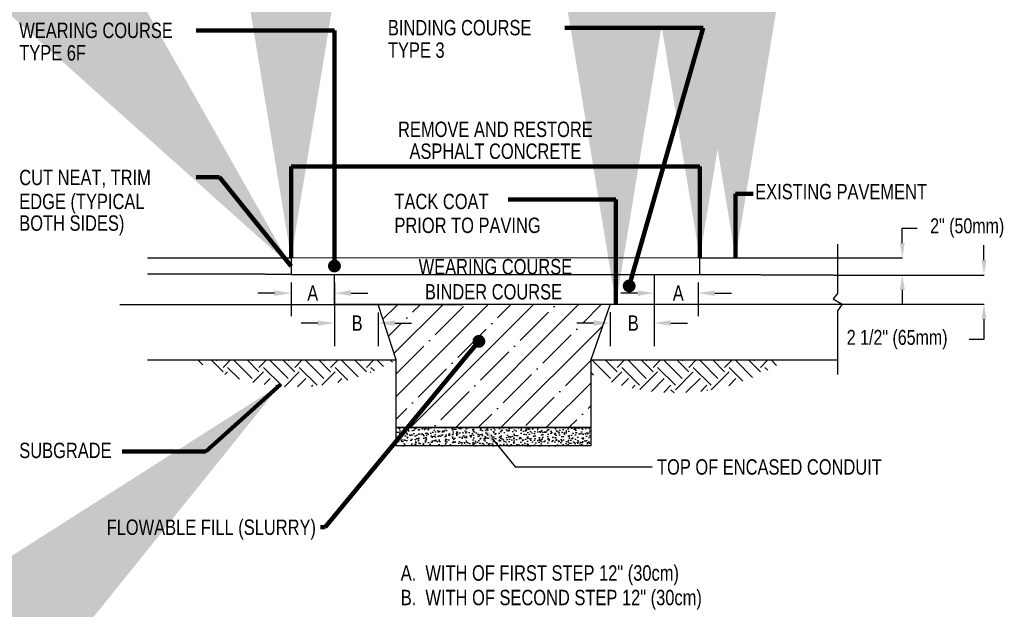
# Model space of a CAD drawing. Header units: inches. Extents: x 126 to 4421, y -327 to 2727.
# Tile 2 of 4: x 126 to 863, y 2285 to 2727. Entities that reach past the tile are written whole.
import ezdxf
from ezdxf import colors
from ezdxf.entities.mleader import LeaderData, LeaderLine
from ezdxf.enums import TextEntityAlignment as Align
from ezdxf.math import Vec2, Vec3

# ---------------------------------------------------------------- set-up
doc = ezdxf.new("R2010")
doc.units = ezdxf.units.IN
doc.header["$MEASUREMENT"] = 0
doc.linetypes.add('HIDDEN', pattern=[0.375, 0.25, -0.125])
doc.layers.add('DIMENSION', color=7, linetype='Continuous')
doc.styles.add('120', font='FSIMPLEX.SHX', dxfattribs={"width": 0.8, "height": 11.2})
doc.styles.get("Standard").update_dxf_attribs({"font": 'fsimplex.shx', "width": 0.8})
doc.dimstyles.get("Standard").update_dxf_attribs({"dimscale": 0, "dimtxt": 11.2, "dimasz": 11.2, "dimexe": 0.18, "dimexo": 0.0625, "dimgap": 0.09, "dimtad": 0, "dimtih": 1, "dimtoh": 1, "dimdec": 4, "dimzin": 0, "dimdsep": 46, "dimtxsty": '120', "dimcen": 0.09, "dimclre": 256, "dimclrt": 256, "dimadec": 0, "dimazin": 0, "dimtfac": 1, "dimtdec": 4, "dimtofl": 0, "dimtmove": 0, "dimatfit": 3, "dimfxl": 1, "dimtolj": 1, "dimtzin": 0, "dimarcsym": 0})

# ---------------------------------------------------------------- blocks, each defined once
blk = doc.blocks.new('*D1')
at = {"layer": 'Defpoints', "color": 0, "transparency": 16777216}
for p in [(738.53, 2548.08), (738.59, 2535.31), (787.02, 2535.31)]:
    blk.add_point(p, dxfattribs=at)
at = {"layer": 'DIMENSION', "color": 0, "lineweight": -2, "transparency": 16777216}
for p, q in [((787.02, 2559.28), (787.02, 2570.48)), ((787.02, 2570.48), (798.22, 2570.48)), ((787.02, 2524.11), (787.02, 2512.91))]:
    blk.add_line(p, q, dxfattribs=at)
at = {"layer": 'DIMENSION', "lineweight": -2, "transparency": 16777216}
for p, q in [((738.59, 2548.08), (787.2, 2548.08)), ((738.65, 2535.31), (787.2, 2535.31))]:
    blk.add_line(p, q, dxfattribs=at)
at = {"layer": 'DIMENSION', "color": 0, "transparency": 16777216}
for points in [[(785.16, 2559.28), (788.89, 2559.28), (787.02, 2548.08)], [(785.16, 2524.11), (788.89, 2524.11), (787.02, 2535.31)]]:
    blk.add_solid(points, dxfattribs=at)
at = {"layer": 'DIMENSION', "transparency": 16777216, "insert": (835.65, 2570.48), "char_height": 11.2, "attachment_point": 5, "style": '120'}
blk.add_mtext('\\A1;2" (50mm)', dxfattribs=at)
blk = doc.blocks.new('*D2')
at = {"layer": 'Defpoints', "color": 0, "transparency": 16777216}
for p in [(738.59, 2535.31), (741.86, 2513.41), (848.21, 2513.41)]:
    blk.add_point(p, dxfattribs=at)
at = {"layer": 'DIMENSION', "color": 0, "lineweight": -2, "transparency": 16777216}
for p, q in [((848.21, 2546.51), (848.21, 2557.71)), ((848.21, 2502.21), (848.21, 2486.92)), ((848.21, 2486.92), (837.01, 2486.92))]:
    blk.add_line(p, q, dxfattribs=at)
at = {"layer": 'DIMENSION', "lineweight": -2, "transparency": 16777216}
for p, q in [((738.65, 2535.31), (848.39, 2535.31)), ((741.93, 2513.41), (848.39, 2513.41))]:
    blk.add_line(p, q, dxfattribs=at)
at = {"layer": 'DIMENSION', "color": 0, "transparency": 16777216}
for points in [[(846.34, 2546.51), (850.07, 2546.51), (848.21, 2535.31)], [(846.34, 2502.21), (850.07, 2502.21), (848.21, 2513.41)]]:
    blk.add_solid(points, dxfattribs=at)
at = {"layer": 'DIMENSION', "transparency": 16777216, "insert": (783.16, 2486.92), "char_height": 11.2, "attachment_point": 5, "style": '120'}
blk.add_mtext('\\A1;2 1/2" (65mm)', dxfattribs=at)

msp = doc.modelspace()

# ---------------------------------------------------------------- hatches: boundary and pattern name
h = msp.add_hatch()
h.set_pattern_fill('ANSI35', color=256, scale=96)
h.paths.add_polyline_path([(553.63547, 2471.69166), (553.56846, 2420.98888), (407.9108, 2420.96899), (407.91668, 2471.69166), (394.23811, 2513.32942), (568.19247, 2513.37023)])
h = msp.add_hatch()
h.set_pattern_fill('EARTH', color=256, scale=75.913565, angle=45, style=0)
h.set_pattern_definition([(45, (-92774.384, 26916.873), (2e-15, 26.8394983), [18.978391, -18.978391]), (45, (-92779.416, 26921.905), (2e-15, 26.8394983), [18.978391, -18.978391]), (45, (-92784.449, 26926.938), (2e-15, 26.8394983), [18.978391, -18.978391]), (135, (-92784.449, 26930.292), (-26.8394983, 3e-15), [18.978391, -18.978391]), (135, (-92779.416, 26935.325), (-26.8394983, 3e-15), [18.978391, -18.978391]), (135, (-92774.384, 26940.357), (-26.8394983, 3e-15), [18.978391, -18.978391])])
edge = h.paths.add_edge_path()
edge.add_line((407.91668, 2471.69166), (256.07622, 2471.69166))
edge.add_arc((331.99645, 2603.57252), 152.17241, 240.07213403, 299.92786597)
edge = h.paths.add_edge_path()
edge.add_line((553.63547, 2471.69166), (553.62169, 2461.2681))
edge.add_arc((617.29588, 2596.01455), 149.03358, 244.70700865, 303.46801502)
edge.add_line((699.48364, 2471.69166), (553.63547, 2471.69166))
h = msp.add_hatch()
h.set_pattern_fill('AR-CONC', color=256, style=0)
h.set_pattern_definition([(50, (0, 0), (7.172602, -0.627521), [0.75, -8.25]), (355, (0, 0), (-1.387513, 7.521921), [0.6, -6.6]), (100.45144, (0.598, -0.052), (5.785088, 6.8944), [0.637402, -7.011421]), (46.1842, (0, 2), (10.672413, -1.655193), [1.125, -12.375]), (96.63564, (0.889, 1.862), (9.34662, 9.741186), [0.956103, -10.517138]), (351.18416, (0, 2), (9.34662, 9.741186), [0.9, -9.9]), (21, (1, 1.5), (5.96907, -4.026189), [0.75, -8.25]), (326, (1, 1.5), (2.433153, 7.2515), [0.6, -6.6]), (71.45144, (1.4974, 1.1645), (8.402224, 3.225312), [0.637402, -7.011421]), (37.5, (0, 0), (0.1215986, 3.3289385), [0, -6.52, 0, -6.7, 0, -6.625]), (7.5, (0, 0), (2.6306954, 3.944117), [0, -3.82, 0, -6.37, 0, -2.525]), (327.5, (-2.23, 0), (5.3382244, -0.2255487), [0, -2.5, 0, -7.8, 0, -10.35]), (317.5, (-3.23, 0), (5.831862, 1.00105), [0, -3.25, 0, -5.18, 0, -7.35])])
h.paths.add_polyline_path([(407.9108, 2420.98894), (553.63547, 2420.98744), (553.63547, 2407.23658), (407.91268, 2407.23658)])

# ---------------------------------------------------------------- linework, layer by layer
for p, q in [((329.07296, 2529.77928), (329.07296, 2504.45424)), ((361.50782, 2529.77928), (361.50782, 2504.45424)), ((601.10778, 2529.77928), (601.10778, 2504.45424)), ((634.02309, 2529.787), (634.02309, 2504.45424)), ((316.59296, 2521.73424), (304.11296, 2521.73424)), ((373.98782, 2521.73424), (386.46782, 2521.73424)), ((588.62778, 2521.73424), (576.14778, 2521.73424)), ((646.50309, 2521.73424), (658.98309, 2521.73424)), ((361.50782, 2507.32174), (361.50782, 2481.99681)), ((394.23811, 2507.32942), (394.23811, 2481.99681)), ((568.19247, 2507.37023), (568.19247, 2482.04518)), ((601.10778, 2507.37795), (601.10778, 2482.04518)), ((349.02782, 2499.27681), (336.54782, 2499.27681)), ((406.71811, 2499.27681), (419.19811, 2499.27681)), ((555.71247, 2499.32518), (543.23247, 2499.32518)), ((613.58778, 2499.32518), (626.06778, 2499.32518))]:
    msp.add_line(p, q)
for points in [[(738.52551, 2558.35972), (738.52551, 2521.48159), (735.30029, 2517.4534), (741.86397, 2513.41098), (738.52551, 2508.44024), (738.52551, 2460.80509)], [(635.25189, 2548.08489), (743.8067, 2548.08489)], [(221.59393, 2471.69166), (407.91668, 2471.69166)], [(407.9038, 2472.23841), (407.91668, 2472.23844)], [(553.63547, 2471.69166), (738.53545, 2471.69166)], [(407.9108, 2420.98894), (553.63547, 2420.98744), (553.63547, 2407.23658), (407.91268, 2407.23658), (407.9108, 2420.98894)]]:
    msp.add_lwpolyline(points)
at = {"linetype": 'HIDDEN'}
for points in [[(329.07296, 2547.92883), (221.50904, 2547.9412)], [(329.07296, 2535.77928), (221.48279, 2536.01613)], [(635.25189, 2535.77928), (738.58864, 2535.30738)], [(200.71186, 2513.28402), (741.86397, 2513.41098)]]:
    msp.add_lwpolyline(points, dxfattribs=at)
for points in [[(329.07296, 2535.77928), (635.25189, 2535.77928), (635.25189, 2548.08489), (329.07436, 2547.92883)], [(361.50782, 2535.77928), (601.10778, 2535.77928), (601.10778, 2513.37795), (361.50782, 2513.32174)], [(553.63547, 2471.69166), (553.56846, 2420.98888), (407.9108, 2420.96899), (407.91668, 2471.69166), (394.23811, 2513.32942), (568.19247, 2513.37023), (553.63547, 2471.69166)]]:
    msp.add_lwpolyline(points, close=True)
for points in [[(316.59296, 2523.81424), (316.59296, 2519.65424), (329.07296, 2521.73424)], [(373.98782, 2523.81424), (373.98782, 2519.65424), (361.50782, 2521.73424)], [(588.62778, 2523.81424), (588.62778, 2519.65424), (601.10778, 2521.73424)], [(646.50309, 2523.81424), (646.50309, 2519.65424), (634.02309, 2521.73424)], [(349.02782, 2501.35681), (349.02782, 2497.19681), (361.50782, 2499.27681)], [(406.71811, 2501.35681), (406.71811, 2497.19681), (394.23811, 2499.27681)], [(555.71247, 2501.40518), (555.71247, 2497.24518), (568.19247, 2499.32518)], [(613.58778, 2501.40518), (613.58778, 2497.24518), (601.10778, 2499.32518)]]:
    msp.add_solid(points)

# ---------------------------------------------------------------- texts
at = {"style": '120', "width": 0.8}
for s, p in [('WEARING COURSE', (125.42207, 2712.84679)), ('BINDING COURSE', (401.63396, 2714.87889)), ('TYPE 6F', (125.42207, 2696.02981)), ('TYPE 3', (401.63396, 2698.06191)), ('CUT NEAT, TRIM', (125.42996, 2602.64037)), ('EDGE (TYPICAL', (125.42996, 2584.65358)), ('EXISTING PAVEMENT', (676.8026, 2592.03013)), ('TACK COAT', (406.51823, 2584.65358)), ('BOTH SIDES)', (125.42996, 2568.46546)), ('PRIOR TO PAVING', (406.51823, 2566.78997)), ('SUBGRADE', (125.42996, 2398.14653)), ('A.  WITH OF FIRST STEP 12" (30cm)', (411.24173, 2306.30106)), ('B.  WITH OF SECOND STEP 12" (30cm)', (411.27167, 2287.93187))]:
    msp.add_text(s, height=11.52, dxfattribs=at).set_placement(p)
for s, p in [('REMOVE AND RESTORE', (482.16242, 2638.70813)), ('ASPHALT CONCRETE', (482.16242, 2622.3246)), ('WEARING COURSE', (482.16242, 2535.77928)), ('BINDER COURSE', (480.73483, 2516.98178))]:
    msp.add_text(s, height=11.52, dxfattribs=at).set_placement(p, align=Align.CENTER)
at = {"width": 0.8}
for s, p in [('A', (615.0682, 2515.97424)), ('B', (374.44436, 2493.51681)), ('B', (581.36278, 2493.56518))]:
    msp.add_text(s, height=11.52, dxfattribs=at).set_placement(p)
at = {"style": '120', "width": 0.8}
msp.add_text('FLOWABLE FILL (SLURRY) ', height=11.52, dxfattribs=at).set_placement((351.13898, 2346.37514), align=Align.MIDDLE_RIGHT)
at = {"insert": (345.29039, 2521.73424), "char_height": 11.52, "attachment_point": 5}
msp.add_mtext('\\A1;\\pxqc;A', dxfattribs=at)

# ---------------------------------------------------------------- dimensions: what is measured, and where the dimension line sits
at = {"layer": 'DIMENSION'}
for base, p1, p2, text, picture, middle in [((787.02451, 2535.30738), (738.52551, 2548.08489), (738.58864, 2535.30738), '2" (50mm)', '*D1', (835.64784, 2570.48489)), ((848.20611, 2513.41098), (738.58864, 2535.30738), (741.86397, 2513.41098), '2 1/2" (65mm)', '*D2', (783.15611, 2486.92437))]:
    dim = msp.add_linear_dim(base=base, p1=p1, p2=p2, angle=90, text=text, dimstyle='Standard', override={"dimscale": 1}, dxfattribs=at)
    dim.commit()
    dim.dimension.update_dxf_attribs({"geometry": picture, "text_midpoint": middle, "dimtype": 160})

# ---------------------------------------------------------------- leaders
for points, override in [([(361.5735, 2542.04222), (361.5735, 2718.56574), (257.89337, 2718.56574)], {"dimscale": 96, "dimasz": 0.1, "dimdec": 0, "dimlunit": 4, "dimclrd": 256, "dimclre": 256, "dimclrt": 256, "dimtdec": 0, "dimldrblk": 'Dot', "dimlwd": 65535, "dimlwe": 65535}), ([(582.38778, 2527.15522), (637.7854, 2720.59784), (534.10526, 2720.59784)], {"dimscale": 96, "dimasz": 0.1, "dimdec": 0, "dimlunit": 4, "dimclrd": 256, "dimclre": 256, "dimclrt": 256, "dimtdec": 0, "dimldrblk": 'Dot', "dimlwd": 65535, "dimlwe": 65535}), ([(329.07294, 2547.92883), (329.07296, 2616.5975), (493.86842, 2616.5975)], {"dimscale": 96, "dimdec": 0, "dimlunit": 4, "dimclrd": 256, "dimclre": 256, "dimclrt": 256, "dimtdec": 0, "dimlwd": 65535, "dimlwe": 65535}), ([(635.25189, 2548.08489), (635.25189, 2616.5975), (493.86842, 2616.5975)], {"dimscale": 96, "dimdec": 0, "dimlunit": 4, "dimclrd": 256, "dimclre": 256, "dimclrt": 256, "dimtdec": 0, "dimlwd": 65535, "dimlwe": 65535}), ([(329.07296, 2541.93208), (275.34016, 2608.63597), (257.95058, 2608.63597)], {"dimscale": 96, "dimdec": 0, "dimlunit": 4, "dimclrd": 256, "dimclre": 256, "dimclrt": 256, "dimtdec": 0, "dimlwd": 65535, "dimlwe": 65535}), ([(572.43819, 2513.37123), (572.43819, 2591.89675), (491.76149, 2591.89675)], {"dimscale": 96, "dimdec": 0, "dimlunit": 4, "dimclrd": 256, "dimclre": 256, "dimclrt": 256, "dimtdec": 0, "dimlwd": 65535, "dimlwe": 65535}), ([(662.06533, 2547.96244), (662.06533, 2596.1247), (675.16464, 2596.1247)], {"dimscale": 96, "dimdec": 0, "dimlunit": 4, "dimclrd": 256, "dimclre": 256, "dimclrt": 256, "dimtdec": 0, "dimlwd": 65535, "dimlwe": 65535}), ([(469.81574, 2485.63636), (354.50304, 2346.37514), (351.13898, 2346.37514)], {"dimscale": 96, "dimasz": 0.1, "dimdec": 0, "dimlunit": 4, "dimclrd": 256, "dimclre": 256, "dimclrt": 256, "dimtdec": 0, "dimldrblk": 'Dot', "dimlwd": 65535, "dimlwe": 65535}), ([(321.20049, 2453.20292), (265.32643, 2403.18253), (202.43478, 2403.18253)], {"dimscale": 96, "dimdec": 0, "dimlunit": 4, "dimclrd": 256, "dimclre": 256, "dimclrt": 256, "dimtdec": 0, "dimlwd": 65535, "dimlwe": 65535})]:
    msp.add_leader(points, dimstyle='Standard', override=override)
ml = msp.add_multileader_mtext('Standard')
ml.set_content(' TOP OF ENCASED CONDUIT', color=256)
ml.set_leader_properties(color=256, linetype='ByLayer', lineweight=-1)
ml.build(insert=Vec2(0, 0))
ml.multileader.update_dxf_attribs({"text_right_attachment_type": 6, "dogleg_length": 0.36, "arrow_head_size": 12})
ctx = ml.context
ctx.base_point, ctx.char_height, ctx.arrow_head_size, ctx.landing_gap_size, ctx.plane_origin = Vec3(599.72309, 2391.50757), 11.52, 12, 0.09, Vec3(491.45345, 2375.51312)
ctx.right_attachment = 6
notes = []
notes.append((ctx, [(0, (1, 1, 0), (599.36309, 2391.50757), (1, 0), 0.36, [(0, [(473.08831, 2420.98827), (496.87376, 2391.50757)], 0, [])])]))
ctx.mtext.insert, ctx.mtext.flow_direction = Vec3(599.81309, 2397.26757), 5
for ctx, leaders in notes:
    for number, flags, end, landing, length, lines in leaders:
        leader = LeaderData()
        leader.index, (leader.has_last_leader_line, leader.has_dogleg_vector, leader.attachment_direction) = number, flags
        leader.last_leader_point, leader.dogleg_vector, leader.dogleg_length = Vec3(end), Vec3(landing), length
        for number, points, colour, breaks in lines:
            line = LeaderLine()
            line.index, line.vertices, line.color, line.breaks = number, Vec3.list(points), colors.encode_raw_color(colour), breaks
            leader.lines.append(line)
        ctx.leaders.append(leader)

doc.saveas('drawing.dxf')
